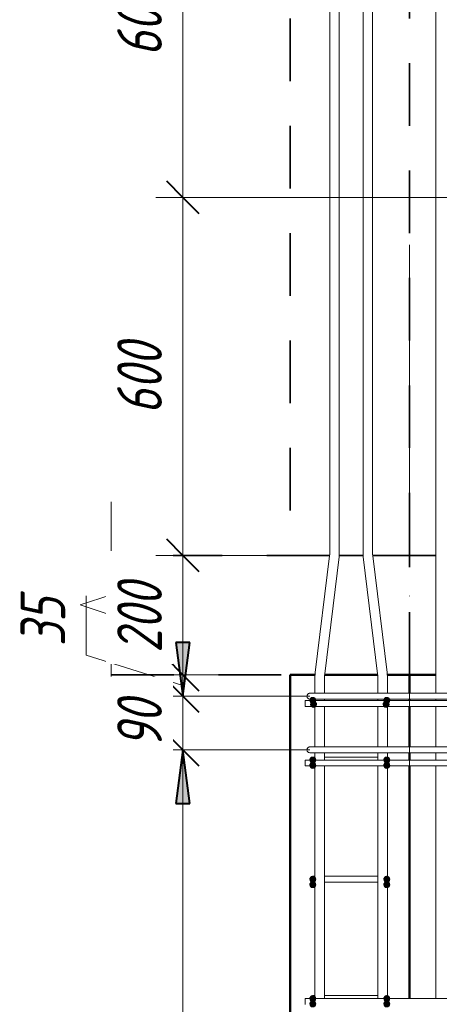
# Model space of a CAD drawing. Header units: millimetres. Extents: x -17509 to 45024, y 2611 to 9111.
# Tile 62 of 93: x 26252 to 26956, y 6347 to 7998. Entities that reach past the tile are written whole.
import ezdxf

# ---------------------------------------------------------------- set-up
doc = ezdxf.new("R2010")
doc.units = ezdxf.units.MM
doc.linetypes.add('01 Штриховая _4 мм_', pattern=[180, 105, -75])
doc.linetypes.add('ADSK_Линия сетки', pattern=[750, 600, -75, 0, -75])
for name, color, linetype, lineweight in [('A-____-____-DIMS', 211, 'Continuous', 9), ('A-____-____-DIMS-30', 211, 'Continuous', 9), ('A-____-NOTE-TEXT', 131, 'Continuous', 20), ('A-DETL-GENF-OTLN', 92, 'Continuous', 20), ('A-FLOR-____-MCUT', 192, 'Continuous', 50), ('A-FLOR-____-OTLN', 192, 'Continuous', 20), ('A-WALL-____-MCUT', 113, 'Continuous', 50), ('A-WALL-____-OTLN', 113, 'Continuous', 20), ('S-GRID-____-OTLN', 1, 'Continuous', 9), ('S-RBAR-____-MCUT', 171, 'Continuous', 20), ('S-RBAR-____-OTLN', 171, 'Continuous', 100)]:
    doc.layers.add(name, color=color, linetype=linetype, lineweight=lineweight)
doc.styles.add('GOST Common_I_1', font='GOST Common Italic.ttf', dxfattribs={"width": 0.8, "height": 75})
doc.dimstyles.new('ADSK_Для_арматуры_Основной_2_5_мм_шаг_кол-во_Стрелки_точный', dxfattribs={"dimscale": 304.8, "dimtxt": 0.247469, "dimasz": 0.295276, "dimexe": 0.147638, "dimexo": 0.000484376, "dimgap": 0.03937, "dimtad": 1, "dimdec": 0, "dimlfac": 304.8, "dimdsep": 46, "dimtxsty": 'GOST Common_I_1', "dimsah": 1, "dimcen": 0.09, "dimdle": 0.147638, "dimazin": 0, "dimtfac": 1, "dimtdec": 4, "dimtix": 1, "dimtmove": 0, "dimatfit": 3, "dimfxl": 1, "dimtvp": 1, "dimtfill": 1, "dimtolj": 1, "dimtzin": 0, "dimarcsym": 2})
doc.dimstyles.new('ADSK_Округление_5мм__Узкий_', dxfattribs={"dimscale": 304.8, "dimtxt": 0.247469, "dimasz": 0.177165, "dimexe": 0.147638, "dimexo": 0.000322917, "dimgap": 0.03937, "dimtad": 1, "dimdec": 0, "dimlfac": 304.8, "dimrnd": 5, "dimdsep": 46, "dimtxsty": 'GOST Common_I_1', "dimblk1": 'OBLIQUE', "dimblk2": 'OBLIQUE', "dimsah": 1, "dimcen": 0.09, "dimdle": 0.147638, "dimazin": 0, "dimtfac": 1, "dimtdec": 4, "dimtix": 1, "dimtmove": 0, "dimatfit": 3, "dimfxl": 1, "dimtvp": 1, "dimtfill": 1, "dimtolj": 1, "dimtzin": 0, "dimlwd": 20, "dimlwe": 20, "dimarcsym": 2})
doc.dimstyles.new('ADSK_Округление_5мм__Узкий__1', dxfattribs={"dimscale": 304.8, "dimtxt": 0.247469, "dimasz": 0.177165, "dimexe": 0.147638, "dimexo": 0.000322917, "dimgap": 0.03937, "dimtad": 1, "dimdec": 0, "dimlfac": 304.8, "dimrnd": 5, "dimdsep": 46, "dimtxsty": 'GOST Common_I_1', "dimblk1": 'OBLIQUE', "dimblk2": 'OBLIQUE', "dimsah": 1, "dimcen": 0.09, "dimdle": 0.147638, "dimazin": 0, "dimtfac": 1, "dimtdec": 4, "dimtix": 1, "dimtmove": 1, "dimatfit": 3, "dimfxl": 1, "dimtvp": 1, "dimtfill": 1, "dimtolj": 1, "dimtzin": 0, "dimlwd": 20, "dimlwe": 20, "dimarcsym": 2})

# ---------------------------------------------------------------- blocks, each defined once
blk = doc.blocks.new('ADSK_Обрыв_Линия - ADSK_Обрыв_линия-1072157-КЖ1_Р_ВЭ2_Армирование_13')
at = {"layer": 'A-DETL-GENF-OTLN'}
for p, q in [((-30730, 4033.8), (-30730, 4100)), ((-30730, 3900), (-30730, 3967))]:
    blk.add_line(p, q, dxfattribs=at)
blk = doc.blocks.new('DIMBLOCK245-КЖ1_Р_ВЭ2_Армирование_13')
at = {"layer": 'A-____-____-DIMS-30', "lineweight": 20}
for p, q in [((26955.7, 8497.4), (26955.7, 8542.4)), ((27155.7, 8497.4), (27155.7, 8542.4)), ((26955.7, 8497.4), (27155.7, 8497.4)), ((26955.7, 8497.4), (26955.7, 8330)), ((27155.7, 8497.4), (27155.7, 7730))]:
    blk.add_line(p, q, dxfattribs=at)
at = {"layer": 'A-____-____-DIMS-30', "lineweight": 40}
for p, q in [((26955.7, 8497.4), (26982.7, 8524.4)), ((27155.7, 8497.4), (27182.7, 8524.4)), ((26955.7, 8497.4), (26928.7, 8470.4)), ((27155.7, 8497.4), (27128.7, 8470.4))]:
    blk.add_line(p, q, dxfattribs=at)
at = {"layer": 'A-____-____-DIMS-30', "color": 0, "lineweight": 20, "insert": (26992.5, 8607.5), "char_height": 75, "width": 151.88, "attachment_point": 1, "line_spacing_factor": 1.022761, "style": 'GOST Common_I_1', "bg_fill": 3, "box_fill_scale": 1.25, "bg_fill_color": 256, "bg_fill_true_color": 13158600, "bg_fill_transparency": 0}
blk.add_mtext('200', dxfattribs=at)
blk = doc.blocks.new('_Oblique')
at = {"color": 0, "linetype": 'ByBlock', "lineweight": -2}
blk.add_line((-0.5, -0.5), (0.5, 0.5), dxfattribs=at)
blk = doc.blocks.new('DIMBLOCK270-КЖ1_Р_ВЭ2_Армирование_13')
at = {"layer": 'A-____-____-DIMS-30', "lineweight": 40}
for p, q in [((26525.8, 6774), (26498.8, 6801)), ((26525.8, 6774), (26552.8, 6747)), ((26525.8, 4174), (26498.8, 4201)), ((26525.8, 4174), (26552.8, 4147))]:
    blk.add_line(p, q, dxfattribs=at)
at = {"layer": 'A-____-____-DIMS-30', "lineweight": 20}
for p, q in [((26525.8, 6774), (26480.8, 6774)), ((26525.8, 4174), (26525.8, 6774)), ((26525.8, 6774), (26738.7, 6774)), ((26525.8, 4174), (26480.8, 4174)), ((26525.8, 4174), (26738.7, 4174))]:
    blk.add_line(p, q, dxfattribs=at)
at = {"layer": 'A-____-____-DIMS-30', "color": 0, "lineweight": 20, "insert": (26415.8, 5389.6), "char_height": 75, "width": 202.507, "attachment_point": 1, "rotation": 90, "line_spacing_factor": 1.022761, "style": 'GOST Common_I_1', "bg_fill": 3, "box_fill_scale": 1.25, "bg_fill_color": 256, "bg_fill_true_color": 13158600, "bg_fill_transparency": 0}
blk.add_mtext('2600', dxfattribs=at)
blk = doc.blocks.new('DIMBLOCK271-КЖ1_Р_ВЭ2_Армирование_13')
at = {"layer": 'A-____-____-DIMS-30', "lineweight": 40}
for p, q in [((26525.8, 6863.9), (26498.8, 6890.9)), ((26525.8, 6863.9), (26552.8, 6836.9)), ((26525.8, 6774), (26498.8, 6801)), ((26525.8, 6774), (26552.8, 6747))]:
    blk.add_line(p, q, dxfattribs=at)
at = {"layer": 'A-____-____-DIMS-30', "lineweight": 20}
for p, q in [((26525.8, 6863.9), (26480.8, 6863.9)), ((26525.8, 6774), (26525.8, 6863.9)), ((26525.8, 6863.9), (26738.7, 6863.9)), ((26525.8, 6774), (26480.8, 6774)), ((26525.8, 6774), (26738.7, 6774))]:
    blk.add_line(p, q, dxfattribs=at)
at = {"layer": 'A-____-____-DIMS-30', "color": 0, "lineweight": 20, "insert": (26415.8, 6776.8), "char_height": 75, "width": 101.253, "attachment_point": 1, "rotation": 90, "line_spacing_factor": 1.022761, "style": 'GOST Common_I_1', "bg_fill": 3, "box_fill_scale": 1.25, "bg_fill_color": 256, "bg_fill_true_color": 13158600, "bg_fill_transparency": 0}
blk.add_mtext('90', dxfattribs=at)
blk = doc.blocks.new('DIMBLOCK272-КЖ1_Р_ВЭ2_Армирование_13')
at = {"layer": 'A-____-____-DIMS-30', "lineweight": 20}
for p, q in [((26363.8, 7032.2), (26363.8, 6932.8)), ((26363.8, 6932.8), (26525.8, 6882)), ((26525.8, 6900), (26480.8, 6900)), ((26525.8, 6863.9), (26525.8, 6900)), ((26525.8, 6900), (26675.7, 6900)), ((26525.8, 6863.9), (26480.8, 6863.9)), ((26525.8, 6863.9), (26738.7, 6863.9))]:
    blk.add_line(p, q, dxfattribs=at)
at = {"layer": 'A-____-____-DIMS-30', "lineweight": 40}
for p, q in [((26525.8, 6900), (26498.8, 6927)), ((26525.8, 6900), (26552.8, 6873)), ((26525.8, 6863.9), (26498.8, 6890.9)), ((26525.8, 6863.9), (26552.8, 6836.9))]:
    blk.add_line(p, q, dxfattribs=at)
at = {"layer": 'A-____-____-DIMS-30', "color": 0, "lineweight": 20, "insert": (26253.8, 6947.8), "char_height": 75, "width": 101.253, "attachment_point": 1, "rotation": 90, "line_spacing_factor": 1.022761, "style": 'GOST Common_I_1', "bg_fill": 3, "box_fill_scale": 1.25, "bg_fill_color": 256, "bg_fill_true_color": 13158600, "bg_fill_transparency": 0}
blk.add_mtext('35', dxfattribs=at)
blk = doc.blocks.new('DIMBLOCK273-КЖ1_Р_ВЭ2_Армирование_13')
at = {"layer": 'A-____-____-DIMS-30', "lineweight": 40}
for p, q in [((26525.8, 7100), (26498.8, 7127)), ((26525.8, 7100), (26552.8, 7073)), ((26525.8, 6900), (26498.8, 6927)), ((26525.8, 6900), (26552.8, 6873))]:
    blk.add_line(p, q, dxfattribs=at)
at = {"layer": 'A-____-____-DIMS-30', "lineweight": 20}
for p, q in [((26525.8, 7100), (26480.8, 7100)), ((26525.8, 6900), (26525.8, 7100)), ((26525.8, 7100), (26675.7, 7100)), ((26525.8, 6900), (26480.8, 6900)), ((26525.8, 6900), (26675.7, 6900))]:
    blk.add_line(p, q, dxfattribs=at)
at = {"layer": 'A-____-____-DIMS-30', "color": 0, "lineweight": 20, "insert": (26415.8, 6936.7), "char_height": 75, "width": 151.88, "attachment_point": 1, "rotation": 90, "line_spacing_factor": 1.022761, "style": 'GOST Common_I_1', "bg_fill": 3, "box_fill_scale": 1.25, "bg_fill_color": 256, "bg_fill_true_color": 13158600, "bg_fill_transparency": 0}
blk.add_mtext('200', dxfattribs=at)
blk = doc.blocks.new('DIMBLOCK274-КЖ1_Р_ВЭ2_Армирование_13')
at = {"layer": 'A-____-____-DIMS-30', "lineweight": 40}
for p, q in [((26525.8, 7700), (26498.8, 7727)), ((26525.8, 7700), (26552.8, 7673)), ((26525.8, 7100), (26498.8, 7127)), ((26525.8, 7100), (26552.8, 7073))]:
    blk.add_line(p, q, dxfattribs=at)
at = {"layer": 'A-____-____-DIMS-30', "lineweight": 20}
for p, q in [((26525.8, 7700), (26480.8, 7700)), ((26525.8, 7100), (26525.8, 7700)), ((26525.8, 7700), (27119.7, 7700)), ((26525.8, 7100), (26480.8, 7100)), ((26525.8, 7100), (26675.7, 7100))]:
    blk.add_line(p, q, dxfattribs=at)
at = {"layer": 'A-____-____-DIMS-30', "color": 0, "lineweight": 20, "insert": (26415.8, 7336.7), "char_height": 75, "width": 151.88, "attachment_point": 1, "rotation": 90, "line_spacing_factor": 1.022761, "style": 'GOST Common_I_1', "bg_fill": 3, "box_fill_scale": 1.25, "bg_fill_color": 256, "bg_fill_true_color": 13158600, "bg_fill_transparency": 0}
blk.add_mtext('600', dxfattribs=at)
blk = doc.blocks.new('DIMBLOCK275-КЖ1_Р_ВЭ2_Армирование_13')
at = {"layer": 'A-____-____-DIMS-30', "lineweight": 40}
for p, q in [((26525.8, 8300), (26498.8, 8327)), ((26525.8, 8300), (26552.8, 8273)), ((26525.8, 7700), (26498.8, 7727)), ((26525.8, 7700), (26552.8, 7673))]:
    blk.add_line(p, q, dxfattribs=at)
at = {"layer": 'A-____-____-DIMS-30', "lineweight": 20}
for p, q in [((26525.8, 8300), (26480.8, 8300)), ((26525.8, 7700), (26525.8, 8300)), ((26525.8, 8300), (26919.7, 8300)), ((26525.8, 7700), (26480.8, 7700)), ((26525.8, 7700), (27119.7, 7700))]:
    blk.add_line(p, q, dxfattribs=at)
at = {"layer": 'A-____-____-DIMS-30', "color": 0, "lineweight": 20, "insert": (26415.8, 7936.7), "char_height": 75, "width": 151.88, "attachment_point": 1, "rotation": 90, "line_spacing_factor": 1.022761, "style": 'GOST Common_I_1', "bg_fill": 3, "box_fill_scale": 1.25, "bg_fill_color": 256, "bg_fill_true_color": 13158600, "bg_fill_transparency": 0}
blk.add_mtext('600', dxfattribs=at)
blk = doc.blocks.new('DIMBLOCK283-КЖ1_Р_ВЭ2_Армирование_13')
at = {"layer": 'A-____-____-DIMS-30', "lineweight": 40}
for points in [[(26525.8, 6863.9), (26537.6, 6953.9), (26513.9, 6953.9)], [(26525.8, 6774), (26513.9, 6684), (26537.6, 6684)], [(26525.8, 4174), (26537.6, 4264), (26513.9, 4264)]]:
    blk.add_hatch(color=256, dxfattribs=at).paths.add_polyline_path(points)
for p, q in [((26537.6, 6953.9), (26513.9, 6953.9)), ((26513.9, 6953.9), (26525.8, 6863.9)), ((26525.8, 6863.9), (26537.6, 6953.9)), ((26525.8, 6774), (26513.9, 6684)), ((26537.6, 6684), (26525.8, 6774)), ((26513.9, 6684), (26537.6, 6684)), ((26537.6, 4264), (26513.9, 4264)), ((26513.9, 4264), (26525.8, 4174)), ((26525.8, 4174), (26537.6, 4264))]:
    blk.add_line(p, q, dxfattribs=at)
at = {"layer": 'A-____-____-DIMS-30'}
for p, q in [((26525.8, 6863.9), (26480.8, 6863.9)), ((26525.8, 6863.9), (26693.7, 6863.9)), ((26525.8, 6774), (26480.8, 6774)), ((26525.8, 4129), (26525.8, 6774)), ((26525.8, 6774), (26693.7, 6774)), ((26525.8, 4174), (26480.8, 4174)), ((26525.8, 4174), (26693.7, 4174))]:
    blk.add_line(p, q, dxfattribs=at)
at = {"layer": 'A-____-____-DIMS-30', "color": 0, "insert": (26415.8, 5247.7), "char_height": 75, "width": 543.086, "attachment_point": 1, "rotation": 90, "line_spacing_factor": 1.022761, "style": 'GOST Common_I_1', "bg_fill": 3, "box_fill_scale": 1.25, "bg_fill_color": 256, "bg_fill_true_color": 13158600, "bg_fill_transparency": 0}
blk.add_mtext('200x13=2600', dxfattribs=at)
blk = doc.blocks.new('_None')
blk = doc.blocks.new('DIMBLOCK284-КЖ1_Р_ВЭ2_Армирование_13')
at = {"layer": 'A-____-____-DIMS-30', "lineweight": 40}
for points in [[(26525.8, 6863.9), (26537.6, 6953.9), (26513.9, 6953.9)], [(26525.8, 6774), (26513.9, 6684), (26537.6, 6684)]]:
    blk.add_hatch(color=256, dxfattribs=at).paths.add_polyline_path(points)
at = {"layer": 'A-____-____-DIMS-30'}
for p, q in [((26525.8, 6774), (26525.8, 7026.7)), ((26525.8, 6863.9), (26480.8, 6863.9)), ((26525.8, 6863.9), (26693.7, 6863.9)), ((26525.8, 6774), (26480.8, 6774)), ((26525.8, 6774), (26693.7, 6774))]:
    blk.add_line(p, q, dxfattribs=at)
at = {"layer": 'A-____-____-DIMS-30', "lineweight": 40}
for p, q in [((26537.6, 6953.9), (26513.9, 6953.9)), ((26513.9, 6953.9), (26525.8, 6863.9)), ((26525.8, 6863.9), (26537.6, 6953.9)), ((26525.8, 6774), (26513.9, 6684)), ((26537.6, 6684), (26525.8, 6774)), ((26513.9, 6684), (26537.6, 6684))]:
    blk.add_line(p, q, dxfattribs=at)
at = {"layer": 'A-____-____-DIMS-30', "color": 0, "insert": (26415.8, 6776.8), "char_height": 75, "width": 101.253, "attachment_point": 1, "rotation": 90, "line_spacing_factor": 1.022761, "style": 'GOST Common_I_1', "bg_fill": 3, "box_fill_scale": 1.25, "bg_fill_color": 256, "bg_fill_true_color": 13158600, "bg_fill_transparency": 0}
blk.add_mtext('90', dxfattribs=at)

msp = doc.modelspace()

# ---------------------------------------------------------------- hatches: boundary and pattern name
at = {"layer": 'S-RBAR-____-MCUT'}
h = msp.add_hatch(color=256, dxfattribs=at)
edge = h.paths.add_edge_path()
edge.add_arc((26743.745, 6857), 5, 0, 360)
for points in [[(26743.2782, 6852.9549), (26746.6839, 6852.9549), (26748.5003, 6858.5451), (26743.745, 6862), (26738.9897, 6858.5451), (26740.8061, 6852.9549)], [(26743.2782, 6846.1265), (26747.8555, 6846.1265), (26749.6718, 6851.7167), (26744.9166, 6855.1716), (26740.1613, 6851.7167), (26741.9776, 6846.1265)], [(26863.6345, 6846.1265), (26869.5123, 6846.1265), (26871.3287, 6851.7167), (26866.5734, 6855.1716), (26861.8181, 6851.7167)], [(26864.8061, 6852.9549), (26870.6839, 6852.9549), (26872.5003, 6858.5451), (26867.745, 6862), (26862.9897, 6858.5451)], [(26740.8061, 6752.9549), (26746.6839, 6752.9549), (26748.5003, 6758.5451), (26743.745, 6762), (26738.9897, 6758.5451)], [(26740.8061, 6743.9549), (26746.6839, 6743.9549), (26748.5003, 6749.5451), (26743.745, 6753), (26738.9897, 6749.5451)], [(26864.8061, 6752.9549), (26870.6839, 6752.9549), (26872.5003, 6758.5451), (26867.745, 6762), (26862.9897, 6758.5451)], [(26864.8061, 6743.9549), (26870.6839, 6743.9549), (26872.5003, 6749.5451), (26867.745, 6753), (26862.9897, 6749.5451)], [(26740.8061, 6552.9549), (26746.6839, 6552.9549), (26748.5003, 6558.5451), (26743.745, 6562), (26738.9897, 6558.5451)], [(26740.8061, 6543.9549), (26746.6839, 6543.9549), (26748.5003, 6549.5451), (26743.745, 6553), (26738.9897, 6549.5451)], [(26864.8061, 6552.9549), (26870.6839, 6552.9549), (26872.5003, 6558.5451), (26867.745, 6562), (26862.9897, 6558.5451)], [(26864.8061, 6543.9549), (26870.6839, 6543.9549), (26872.5003, 6549.5451), (26867.745, 6553), (26862.9897, 6549.5451)], [(26740.8061, 6352.9549), (26746.6839, 6352.9549), (26748.5003, 6358.5451), (26743.745, 6362), (26738.9897, 6358.5451)], [(26864.8061, 6352.9549), (26870.6839, 6352.9549), (26872.5003, 6358.5451), (26867.745, 6362), (26862.9897, 6358.5451)], [(26740.8061, 6343.9549), (26746.6839, 6343.9549), (26748.5003, 6349.5451), (26743.745, 6353), (26738.9897, 6349.5451)], [(26864.8061, 6343.9549), (26870.6839, 6343.9549), (26872.5003, 6349.5451), (26867.745, 6353), (26862.9897, 6349.5451)]]:
    msp.add_hatch(color=256, dxfattribs=at).paths.add_polyline_path(points)
h = msp.add_hatch(color=256, dxfattribs=at)
edge = h.paths.add_edge_path()
edge.add_arc((26744.9166, 6850.1716), 5, 0, 360)
h = msp.add_hatch(color=256, dxfattribs=at)
edge = h.paths.add_edge_path()
edge.add_arc((26866.5734, 6850.1716), 5, 0, 360)
h = msp.add_hatch(color=256, dxfattribs=at)
edge = h.paths.add_edge_path()
edge.add_arc((26867.745, 6857), 5, 0, 360)
h = msp.add_hatch(color=256, dxfattribs=at)
edge = h.paths.add_edge_path()
edge.add_arc((26743.745, 6757), 5, 0, 360)
h = msp.add_hatch(color=256, dxfattribs=at)
edge = h.paths.add_edge_path()
edge.add_arc((26743.745, 6748), 5, 0, 360)
h = msp.add_hatch(color=256, dxfattribs=at)
edge = h.paths.add_edge_path()
edge.add_arc((26867.745, 6757), 5, 0, 360)
h = msp.add_hatch(color=256, dxfattribs=at)
edge = h.paths.add_edge_path()
edge.add_arc((26867.745, 6748), 5, 0, 360)
h = msp.add_hatch(color=256, dxfattribs=at)
edge = h.paths.add_edge_path()
edge.add_arc((26743.745, 6557), 5, 0, 360)
h = msp.add_hatch(color=256, dxfattribs=at)
edge = h.paths.add_edge_path()
edge.add_arc((26743.745, 6548), 5, 0, 360)
h = msp.add_hatch(color=256, dxfattribs=at)
edge = h.paths.add_edge_path()
edge.add_arc((26867.745, 6557), 5, 0, 360)
h = msp.add_hatch(color=256, dxfattribs=at)
edge = h.paths.add_edge_path()
edge.add_arc((26867.745, 6548), 5, 0, 360)
h = msp.add_hatch(color=256, dxfattribs=at)
edge = h.paths.add_edge_path()
edge.add_arc((26743.745, 6357), 5, 0, 360)
h = msp.add_hatch(color=256, dxfattribs=at)
edge = h.paths.add_edge_path()
edge.add_arc((26867.745, 6357), 5, 0, 360)
h = msp.add_hatch(color=256, dxfattribs=at)
edge = h.paths.add_edge_path()
edge.add_arc((26743.745, 6348), 5, 0, 360)
h = msp.add_hatch(color=256, dxfattribs=at)
edge = h.paths.add_edge_path()
edge.add_arc((26867.745, 6348), 5, 0, 360)

# ---------------------------------------------------------------- linework, layer by layer
at = {"layer": 'A-____-NOTE-TEXT'}
for p, q in [((26405.745, 7100), (26405.745, 7190)), ((26405.745, 7033.7852), (26353.7549, 7016.8926)), ((26353.7549, 7016.8926), (26405.745, 7000)), ((26405.745, 7000), (26457.7065, 6983.5)), ((26405.745, 6967), (26457.7065, 6983.5)), ((26405.745, 6900), (26405.745, 6810))]:
    msp.add_line(p, q, dxfattribs=at)
at = {"layer": 'A-FLOR-____-MCUT', "linetype": '01 Штриховая _4 мм_', "lineweight": 35}
for p, q in [((26771.8678, 7100), (26405.745, 7100)), ((26828.0917, 7100), (26787.9277, 7100)), ((26905.745, 7100), (26844.1516, 7100)), ((26905.745, 6900), (26905.745, 7100)), ((26405.745, 6900), (26747.4323, 6900)), ((26763.4928, 6900), (26852.5266, 6900)), ((26868.5871, 6900), (26905.745, 6900))]:
    msp.add_line(p, q, dxfattribs=at)
at = {"layer": 'A-FLOR-____-OTLN', "linetype": '01 Штриховая _4 мм_', "lineweight": 35}
for p, q in [((26905.745, 7100), (26949.745, 7100)), ((26949.745, 6900), (26905.745, 6900))]:
    msp.add_line(p, q, dxfattribs=at)
at = {"layer": 'A-WALL-____-MCUT', "linetype": '01 Штриховая _4 мм_', "lineweight": 35}
for p, q in [((26705.745, 8900), (26705.745, 7100)), ((26905.745, 7100), (26905.745, 8900)), ((26705.745, 7100), (26771.8678, 7100)), ((26787.9277, 7100), (26828.0917, 7100)), ((26844.1516, 7100), (26905.745, 7100))]:
    msp.add_line(p, q, dxfattribs=at)
at = {"layer": 'A-WALL-____-MCUT'}
for p, q in [((26705.745, 6900), (26705.745, 4100)), ((26747.4323, 6900), (26705.745, 6900)), ((26852.5266, 6900), (26763.4928, 6900)), ((26905.745, 6900), (26868.5871, 6900)), ((26905.745, 6868.9393), (26905.745, 6900)), ((26905.745, 6856.9393), (26905.745, 6858.9393)), ((26905.745, 6779), (26905.745, 6846.9393)), ((26905.745, 6756.9393), (26905.745, 6769)), ((26905.745, 6356.9393), (26905.745, 6746.9393))]:
    msp.add_line(p, q, dxfattribs=at)
at = {"layer": 'A-WALL-____-OTLN', "linetype": '01 Штриховая _4 мм_', "lineweight": 35}
msp.add_line((26905.7946, 7100), (26949.745, 7100), dxfattribs=at)
at = {"layer": 'A-WALL-____-OTLN', "lineweight": 50}
msp.add_line((26949.745, 6900), (26905.7946, 6900), dxfattribs=at)
at = {"layer": 'S-GRID-____-OTLN', "linetype": 'ADSK_Линия сетки'}
msp.add_line((26905.745, 3356.4309), (26905.745, 7620.6963), dxfattribs=at)
at = {"layer": 'S-RBAR-____-MCUT'}
for p, q in [((26743.745, 6862), (26738.9897, 6858.5451)), ((26738.9897, 6858.5451), (26740.8061, 6852.9549)), ((26744.9166, 6855.1716), (26740.1613, 6851.7167)), ((26740.1613, 6851.7167), (26741.9776, 6846.1265)), ((26740.8061, 6852.9549), (26743.2782, 6852.9549)), ((26743.2782, 6852.9549), (26746.6839, 6852.9549)), ((26748.5003, 6858.5451), (26743.745, 6862)), ((26749.6718, 6851.7167), (26744.9166, 6855.1716)), ((26746.6839, 6852.9549), (26748.5003, 6858.5451)), ((26747.8555, 6846.1265), (26749.6718, 6851.7167)), ((26866.5734, 6855.1716), (26861.8181, 6851.7167)), ((26861.8181, 6851.7167), (26863.6345, 6846.1265)), ((26867.745, 6862), (26862.9897, 6858.5451)), ((26862.9897, 6858.5451), (26864.8061, 6852.9549)), ((26864.8061, 6852.9549), (26870.6839, 6852.9549)), ((26871.3287, 6851.7167), (26866.5734, 6855.1716)), ((26872.5003, 6858.5451), (26867.745, 6862)), ((26869.5123, 6846.1265), (26871.3287, 6851.7167)), ((26870.6839, 6852.9549), (26872.5003, 6858.5451)), ((26741.9776, 6846.1265), (26743.2782, 6846.1265)), ((26743.2782, 6846.1265), (26747.8555, 6846.1265)), ((26863.6345, 6846.1265), (26869.5123, 6846.1265)), ((26743.745, 6762), (26738.9897, 6758.5451)), ((26738.9897, 6758.5451), (26740.8061, 6752.9549)), ((26743.745, 6753), (26738.9897, 6749.5451)), ((26740.8061, 6752.9549), (26746.6839, 6752.9549)), ((26748.5003, 6758.5451), (26743.745, 6762)), ((26748.5003, 6749.5451), (26743.745, 6753)), ((26746.6839, 6752.9549), (26748.5003, 6758.5451)), ((26867.745, 6762), (26862.9897, 6758.5451)), ((26862.9897, 6758.5451), (26864.8061, 6752.9549)), ((26867.745, 6753), (26862.9897, 6749.5451)), ((26864.8061, 6752.9549), (26870.6839, 6752.9549)), ((26872.5003, 6758.5451), (26867.745, 6762)), ((26872.5003, 6749.5451), (26867.745, 6753)), ((26870.6839, 6752.9549), (26872.5003, 6758.5451)), ((26738.9897, 6749.5451), (26740.8061, 6743.9549)), ((26740.8061, 6743.9549), (26746.6839, 6743.9549)), ((26746.6839, 6743.9549), (26748.5003, 6749.5451)), ((26862.9897, 6749.5451), (26864.8061, 6743.9549)), ((26864.8061, 6743.9549), (26870.6839, 6743.9549)), ((26870.6839, 6743.9549), (26872.5003, 6749.5451)), ((26743.745, 6562), (26738.9897, 6558.5451)), ((26738.9897, 6558.5451), (26740.8061, 6552.9549)), ((26743.745, 6553), (26738.9897, 6549.5451)), ((26740.8061, 6552.9549), (26746.6839, 6552.9549)), ((26748.5003, 6558.5451), (26743.745, 6562)), ((26748.5003, 6549.5451), (26743.745, 6553)), ((26746.6839, 6552.9549), (26748.5003, 6558.5451)), ((26867.745, 6562), (26862.9897, 6558.5451)), ((26862.9897, 6558.5451), (26864.8061, 6552.9549)), ((26867.745, 6553), (26862.9897, 6549.5451)), ((26864.8061, 6552.9549), (26870.6839, 6552.9549)), ((26872.5003, 6558.5451), (26867.745, 6562)), ((26872.5003, 6549.5451), (26867.745, 6553)), ((26870.6839, 6552.9549), (26872.5003, 6558.5451)), ((26738.9897, 6549.5451), (26740.8061, 6543.9549)), ((26740.8061, 6543.9549), (26746.6839, 6543.9549)), ((26746.6839, 6543.9549), (26748.5003, 6549.5451)), ((26862.9897, 6549.5451), (26864.8061, 6543.9549)), ((26864.8061, 6543.9549), (26870.6839, 6543.9549)), ((26870.6839, 6543.9549), (26872.5003, 6549.5451)), ((26743.745, 6362), (26738.9897, 6358.5451)), ((26738.9897, 6358.5451), (26740.8061, 6352.9549)), ((26748.5003, 6358.5451), (26743.745, 6362)), ((26746.6839, 6352.9549), (26748.5003, 6358.5451)), ((26867.745, 6362), (26862.9897, 6358.5451)), ((26862.9897, 6358.5451), (26864.8061, 6352.9549)), ((26872.5003, 6358.5451), (26867.745, 6362)), ((26870.6839, 6352.9549), (26872.5003, 6358.5451)), ((26743.745, 6353), (26738.9897, 6349.5451)), ((26738.9897, 6349.5451), (26740.8061, 6343.9549)), ((26740.8061, 6352.9549), (26746.6839, 6352.9549)), ((26748.5003, 6349.5451), (26743.745, 6353)), ((26746.6839, 6343.9549), (26748.5003, 6349.5451)), ((26867.745, 6353), (26862.9897, 6349.5451)), ((26862.9897, 6349.5451), (26864.8061, 6343.9549)), ((26864.8061, 6352.9549), (26870.6839, 6352.9549)), ((26872.5003, 6349.5451), (26867.745, 6353)), ((26870.6839, 6343.9549), (26872.5003, 6349.5451))]:
    msp.add_line(p, q, dxfattribs=at)
for centre in [(26743.745, 6857), (26744.9166, 6850.1716), (26866.5734, 6850.1716), (26867.745, 6857), (26743.745, 6757), (26743.745, 6748), (26867.745, 6757), (26867.745, 6748), (26743.745, 6557), (26743.745, 6548), (26867.745, 6557), (26867.745, 6548), (26743.745, 6357), (26867.745, 6357), (26743.745, 6348), (26867.745, 6348)]:
    msp.add_circle(centre, 5, dxfattribs=at)
at = {"layer": 'S-RBAR-____-OTLN', "lineweight": 20}
for p, q in [((26772.1156, 7104.3265), (26772.1156, 8700.9014)), ((26788.1156, 7104.3265), (26788.1156, 8700.9014)), ((26827.9038, 7104.3265), (26827.9038, 8700.9014)), ((26843.9038, 7104.3265), (26843.9038, 8700.9014)), ((26949.745, 6868.9393), (26949.745, 8300)), ((26747.7453, 6903.3996), (26771.8175, 7099.4517)), ((26763.626, 6901.4497), (26787.6982, 7097.5018)), ((26852.3934, 6901.4497), (26828.3212, 7097.5018)), ((26868.2741, 6903.3996), (26844.2019, 7099.4517)), ((26747.3279, 6868.9393), (26747.3279, 6896.5749)), ((26763.3279, 6868.9393), (26763.3279, 6896.5749)), ((26852.6915, 6868.9393), (26852.6915, 6896.5749)), ((26868.6915, 6868.9393), (26868.6915, 6896.5749)), ((26738.745, 6868.9393), (26768.745, 6868.9393)), ((27332.745, 6868.9393), (26768.745, 6868.9393)), ((26730.745, 6856.9393), (29680.745, 6856.9393)), ((26730.745, 6846.9393), (26730.745, 6856.9393)), ((26738.745, 6858.9393), (26768.745, 6858.9393)), ((26747.3279, 6856.9393), (26747.3279, 6858.9393)), ((26763.3279, 6856.9393), (26763.3279, 6858.9393)), ((27332.745, 6858.9393), (26768.745, 6858.9393)), ((26852.6915, 6856.9393), (26852.6915, 6858.9393)), ((26868.6915, 6856.9393), (26868.6915, 6858.9393)), ((26949.745, 6856.9393), (26949.745, 6858.9393)), ((26730.745, 6846.9393), (29680.745, 6846.9393)), ((26747.3279, 6779), (26747.3279, 6846.9393)), ((26763.3279, 6779), (26763.3279, 6846.9393)), ((26852.6915, 6779), (26852.6915, 6846.9393)), ((26868.6915, 6779), (26868.6915, 6846.9393)), ((26949.745, 6779), (26949.745, 6846.9393)), ((26738.745, 6779), (26768.745, 6779)), ((26738.745, 6769), (26768.745, 6769)), ((26747.3279, 6756.9393), (26747.3279, 6769)), ((26763.3279, 6756.9393), (26763.3279, 6769)), ((27332.745, 6779), (26768.745, 6779)), ((27332.745, 6769), (26768.745, 6769)), ((26852.6915, 6756.9393), (26852.6915, 6769)), ((26868.6915, 6756.9393), (26868.6915, 6769)), ((26949.745, 6756.9393), (26949.745, 6769)), ((26730.745, 6756.9393), (29680.745, 6756.9393)), ((26730.745, 6746.9393), (26730.745, 6756.9393)), ((26747.2115, 6762), (26743.745, 6762)), ((26773.745, 6762), (26763.2392, 6762)), ((26837.745, 6762), (26773.745, 6762)), ((26852.6947, 6762), (26837.745, 6762)), ((26730.745, 6746.9393), (29680.745, 6746.9393)), ((26747.3279, 6356.9393), (26747.3279, 6746.9393)), ((26763.3279, 6356.9393), (26763.3279, 6746.9393)), ((26852.6915, 6356.9393), (26852.6915, 6746.9393)), ((26868.6915, 6356.9393), (26868.6915, 6746.9393)), ((26949.745, 6356.9393), (26949.745, 6746.9393)), ((26747.2115, 6562), (26743.745, 6562)), ((26773.745, 6562), (26763.2392, 6562)), ((26837.745, 6562), (26773.745, 6562)), ((26852.6947, 6562), (26837.745, 6562)), ((26747.2115, 6552), (26743.745, 6552)), ((26773.745, 6552), (26763.2392, 6552)), ((26837.745, 6552), (26773.745, 6552)), ((26852.6947, 6552), (26837.745, 6552)), ((26730.745, 6356.9393), (29680.745, 6356.9393)), ((26730.745, 6346.9393), (26730.745, 6356.9393)), ((26747.2115, 6362), (26743.745, 6362)), ((26773.745, 6362), (26763.2392, 6362)), ((26837.745, 6362), (26773.745, 6362)), ((26852.6947, 6362), (26837.745, 6362))]:
    msp.add_line(p, q, dxfattribs=at)
for centre, radius, start, end in [((26732.1156, 7104.3265), 40, 353, 0), ((26732.1156, 7104.3265), 56, 353, 0), ((26883.9038, 7104.3265), 56, 180, 187), ((26883.9038, 7104.3265), 40, 180, 187), ((26803.3279, 6896.5749), 56, 173, 180), ((26803.3279, 6896.5749), 40, 173, 180), ((26812.6915, 6896.5749), 40, 360, 7), ((26812.6915, 6896.5749), 56, 360, 7), ((26738.745, 6863.9393), 5, 90, 270), ((26738.745, 6863.9393), 5, 120, 148.6099155), ((26738.745, 6863.9393), 5, 90, 105), ((26738.745, 6863.9393), 5, 210, 240), ((26743.745, 6857), 5, 156.9739359, 180), ((26867.745, 6857), 5, 0, 23.0260641), ((26738.745, 6774), 5, 90, 270), ((26738.745, 6774), 5, 120, 150), ((26738.745, 6774), 5, 210, 240), ((26738.745, 6774), 5, 90, 105), ((26743.745, 6757), 5, 90, 180), ((26867.745, 6757), 5, 0, 75), ((26743.745, 6557), 5, 90, 270), ((26867.745, 6557), 5, 285, 75), ((26743.745, 6357), 5, 90, 180), ((26867.745, 6357), 5, 0, 75)]:
    msp.add_arc(centre, radius, start, end, dxfattribs=at)

# ---------------------------------------------------------------- block references
at = {"layer": 'A-DETL-GENF-OTLN'}
msp.add_blockref('ADSK_Обрыв_Линия - ADSK_Обрыв_линия-1072157-КЖ1_Р_ВЭ2_Армирование_13', (57135.745, 3000), dxfattribs=at)

# ---------------------------------------------------------------- next in the draw order: dimensions: what is measured, and where the dimension line sits
at = {"layer": 'A-____-____-DIMS', "lineweight": 20}
dim = msp.add_linear_dim(base=(27155.745, 8497.4403), p1=(26955.745, 8300), p2=(27155.745, 7700), dimstyle='ADSK_Округление_5мм__Узкий_', override={"dimpost": '<>', "dimfxl": 632.455532}, dxfattribs=at)
dim.commit()
dim.dimension.update_dxf_attribs({"geometry": 'DIMBLOCK245-КЖ1_Р_ВЭ2_Армирование_13', "text_midpoint": (27055.745, 8546.9403)})
dim = msp.add_linear_dim(base=(26525.7869, 6774), p1=(26768.745, 4174), p2=(26768.745, 6774), angle=90, dimstyle='ADSK_Округление_5мм__Узкий_', override={"dimpost": '<>', "dimfxl": 2600}, dxfattribs=at)
dim.commit()
dim.dimension.update_dxf_attribs({"geometry": 'DIMBLOCK270-КЖ1_Р_ВЭ2_Армирование_13', "text_midpoint": (26475.804, 5474)})

# ---------------------------------------------------------------- next in the draw order: dimensions: what is measured, and where the dimension line sits
dim = msp.add_linear_dim(base=(26525.78692, 6863.93934), p1=(26768.74498, 6774), p2=(26768.74498, 6863.93934), angle=90, dimstyle='ADSK_Округление_5мм__Узкий_', override={"dimpost": '<>', "dimfxl": 89.93934}, dxfattribs=at)
dim.commit()
dim.dimension.update_dxf_attribs({"geometry": 'DIMBLOCK271-КЖ1_Р_ВЭ2_Армирование_13', "text_midpoint": (26475.80397, 6818.96967)})

# ---------------------------------------------------------------- next in the draw order: dimensions: what is measured, and where the dimension line sits
dim = msp.add_linear_dim(base=(26525.7869, 6900), p1=(26768.745, 6863.9393), p2=(26705.745, 6900), angle=90, dimstyle='ADSK_Округление_5мм__Узкий__1', override={"dimpost": '<>', "dimfxl": 72.590435}, dxfattribs=at)
dim.commit()
dim.dimension.update_dxf_attribs({"geometry": 'DIMBLOCK272-КЖ1_Р_ВЭ2_Армирование_13', "text_midpoint": (26303.7748, 6998.4074), "dimtype": 160, "text_rotation": 90})

# ---------------------------------------------------------------- next in the draw order: dimensions: what is measured, and where the dimension line sits
dim = msp.add_linear_dim(base=(26525.7869, 7100), p1=(26705.745, 6900), p2=(26705.745, 7100), angle=90, dimstyle='ADSK_Округление_5мм__Узкий_', override={"dimpost": '<>', "dimfxl": 200}, dxfattribs=at)
dim.commit()
dim.dimension.update_dxf_attribs({"geometry": 'DIMBLOCK273-КЖ1_Р_ВЭ2_Армирование_13', "text_midpoint": (26476.2869, 7000)})

# ---------------------------------------------------------------- next in the draw order: dimensions: what is measured, and where the dimension line sits
dim = msp.add_linear_dim(base=(26525.7869, 7700), p1=(26705.745, 7100), p2=(27149.745, 7700), angle=90, dimstyle='ADSK_Округление_5мм__Узкий_', override={"dimpost": '<>', "dimfxl": 746.415434}, dxfattribs=at)
dim.commit()
dim.dimension.update_dxf_attribs({"geometry": 'DIMBLOCK274-КЖ1_Р_ВЭ2_Армирование_13', "text_midpoint": (26476.2869, 7400)})
at = {"layer": 'A-____-____-DIMS'}
dim = msp.add_linear_dim(base=(26525.7869, 6774), p1=(26738.745, 4174), p2=(26738.745, 6774), angle=90, text='200x13=2600', dimstyle='ADSK_Для_арматуры_Основной_2_5_мм_шаг_кол-во_Стрелки_точный', override={"dimpost": '<>', "dimblk1": 'None', "dimblk2": 'None', "dimsah": 1, "dimfxl": 2600}, dxfattribs=at)
dim.commit()
dim.dimension.update_dxf_attribs({"geometry": 'DIMBLOCK283-КЖ1_Р_ВЭ2_Армирование_13', "text_midpoint": (26476.2869, 5474)})

# ---------------------------------------------------------------- next in the draw order: dimensions: what is measured, and where the dimension line sits
at = {"layer": 'A-____-____-DIMS', "lineweight": 20}
dim = msp.add_linear_dim(base=(26525.7869, 8300), p1=(27149.745, 7700), p2=(26949.745, 8300), angle=90, dimstyle='ADSK_Округление_5мм__Узкий_', override={"dimpost": '<>', "dimfxl": 632.455532}, dxfattribs=at)
dim.commit()
dim.dimension.update_dxf_attribs({"geometry": 'DIMBLOCK275-КЖ1_Р_ВЭ2_Армирование_13', "text_midpoint": (26476.2869, 8000)})
at = {"layer": 'A-____-____-DIMS'}
dim = msp.add_linear_dim(base=(26525.7869, 6863.9393), p1=(26738.745, 6774), p2=(26738.745, 6863.9393), angle=90, text='90', dimstyle='ADSK_Для_арматуры_Основной_2_5_мм_шаг_кол-во_Стрелки_точный', override={"dimpost": '<>', "dimblk1": 'None', "dimblk2": 'None', "dimsah": 1, "dimfxl": 89.93934}, dxfattribs=at)
dim.commit()
dim.dimension.update_dxf_attribs({"geometry": 'DIMBLOCK284-КЖ1_Р_ВЭ2_Армирование_13', "text_midpoint": (26476.2869, 6818.9697)})

doc.saveas('drawing.dxf')
